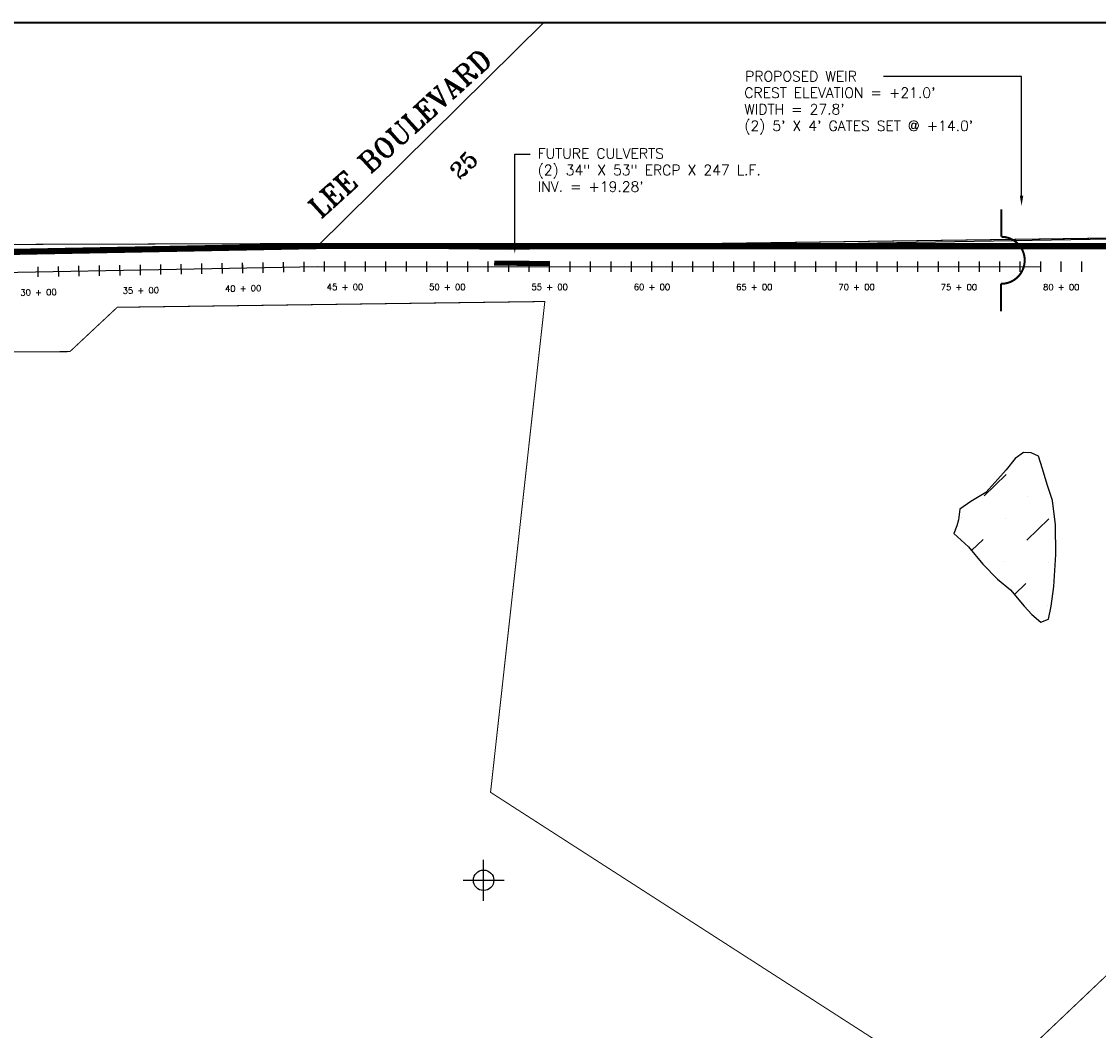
# Model space of a CAD drawing. Extents: x 231743 to 251780, y 817847 to 832595.
# Tile 4 of 5: x 238422 to 243685, y 827400 to 832333. Entities that reach past the tile are written whole.
import ezdxf
from ezdxf.enums import TextEntityAlignment as Align

# ---------------------------------------------------------------- set-up
doc = ezdxf.new("R2010")
doc.units = 0
doc.header["$LTSCALE"] = 800
doc.header["$PDMODE"] = 34
doc.header["$PDSIZE"] = 100
doc.linetypes.add('CENTER', pattern=[0])
doc.linetypes.add('DASHED', pattern=[0])
doc.layers.get('0').update_dxf_attribs({"linetype": 'CONTINUOUS'})
for name, color, linetype in [('BORDER', 1, 'CONTINUOUS'), ('HATCH', 3, 'CONTINUOUS'), ('MAJROADS', 9, 'CONTINUOUS'), ('PLAKES', 5, 'CONTINUOUS'), ('SEC', 2, 'CONTINUOUS'), ('STATIONS', 7, 'CONTINUOUS'), ('STRUCTEXT', 7, 'CONTINUOUS'), ('STRUCTTEXT', 7, 'CONTINUOUS'), ('STRUCTURES', 1, 'CONTINUOUS'), ('SUBBASINS', 6, 'DASHED'), ('SURVCENTER', 7, 'CENTER'), ('TEXT', 7, 'CONTINUOUS'), ('WL-PRESERVE', 14, 'CONTINUOUS'), ('WSHEDS', 11, 'CONTINUOUS')]:
    doc.layers.add(name, color=color, linetype=linetype)
doc.styles.get("Standard").update_dxf_attribs({"font": 'ROMANT'})

# ---------------------------------------------------------------- blocks, each defined once
blk = doc.blocks.new('*X')
at = {"color": 0}
for p, q in [((249450, 828900), (249450, 828900)), ((249600, 828900), (249750, 828900)), ((249900, 828900), (249900, 828900)), ((249370.7, 828750), (249450, 828750)), ((249600, 828750), (249600, 828750)), ((249750, 828750), (249750, 828750)), ((249450, 828600), (249450, 828600)), ((249600, 828600), (249750, 828600)), ((249372.5, 828450), (249450, 828450)), ((249600, 828450), (249600, 828450)), ((249450, 828300), (249450, 828300))]:
    blk.add_line(p, q, dxfattribs=at)
blk = doc.blocks.new('WEIR')
at = {"layer": 'STRUCTURES', "color": 0, "const_width": 20}
blk.add_lwpolyline([(0, 498), (0, 230, -1), (0, -230), (0, -498)], format="xyb", dxfattribs=at)
blk = doc.blocks.new('FCSTCK')
at = {"layer": 'SURVCENTER', "color": 0}
blk.add_line((0, -0.5), (0, 0.5), dxfattribs=at)
blk = doc.blocks.new('FCSTA')
at = {"color": 0}
blk.add_attdef('FCSTA', text='', height=1, dxfattribs=at).set_placement((0, 0), align=Align.MIDDLE)

msp = doc.modelspace()

# ---------------------------------------------------------------- linework, layer by layer
at = {"layer": 'BORDER', "color": 0, "const_width": 10}
msp.add_lwpolyline([(233192.2, 821867.8), (249942.2, 821867.8), (249942.2, 832327.8), (233192.2, 832327.8)], close=True, dxfattribs=at)
at = {"layer": 'MAJROADS', "color": 0}
for points in [[(240974.3, 832327.8), (239868, 831235.1)], [(249942.2, 831245.5), (245083.1, 831227), (243928.5, 831272.8), (240809.9, 831218.1), (239909.3, 831228.1), (237621.3, 831212.5), (237151.5, 831146.9), (236836.6, 831113.1), (236836.6, 831113.1), (236079.4, 830924)]]:
    msp.add_lwpolyline(points, dxfattribs=at)
at = {"layer": 'PLAKES', "color": 0}
msp.add_lwpolyline([(236624.6, 830935.3), (236854, 830994.9, -0.031678), (236854, 830994.9), (237627.5, 831092.1), (237627.5, 831092.1), (239868.9, 831135.1), (239868.9, 831135.1), (243403.1, 831134.3)], format="xyb", dxfattribs=at)
at = {"layer": 'SEC', "color": 0}
msp.add_point((240680.3, 828134.4), dxfattribs=at)
at = {"layer": 'STATIONS', "color": 0}
msp.add_line((243403.1, 831109.3), (243403.1, 831159.3), dxfattribs=at)
at = {"layer": 'STRUCTEXT', "color": 0, "const_width": 25}
msp.add_lwpolyline([(240731.9, 831151.9), (241002.3, 831149.5)], dxfattribs=at)
at = {"layer": 'STRUCTTEXT', "color": 0}
for p, q in [((243309.1, 832063.6), (242634.9, 832063.6)), ((243309.1, 831481.1), (243309.1, 832063.6)), ((240832.6, 831247.7), (240832.6, 831684.9)), ((240832.6, 831684.9), (240907.1, 831684.9))]:
    msp.add_line(p, q, dxfattribs=at)
for points in [[(243317.5, 831481.1), (243300.8, 831481.1), (243309.1, 831431.1)], [(240840.9, 831247.7), (240824.2, 831247.7), (240832.6, 831197.7)]]:
    msp.add_solid(points, dxfattribs=at)
at = {"layer": 'SUBBASINS', "color": 0, "linetype": 'DASHED', "const_width": 5}
for points in [[(236616, 830986.9), (236591.1, 831084.2), (236836.2, 831144.4), (237151.3, 831177), (237621.3, 831240.9), (239909.3, 831247.7), (240053.9, 831248.3), (240785.8, 831223), (240809.9, 831234.2), (243928.7, 831276.9), (245003.8, 831230.1), (245186.3, 831043.9), (245927.6, 830287.2), (245621.7, 829472.2)], [(236616, 830986.9), (236591.1, 831084.2), (236836.2, 831144.4), (237151.3, 831177), (237621.3, 831240.9), (239909.3, 831247.7), (240053.9, 831248.3), (240785.8, 831223), (240809.9, 831234.2), (243928.7, 831276.9), (245003.8, 831230.1), (245186.3, 831043.9), (248213.6, 827954), (247177.8, 826967.8)], [(245621.7, 829472.2), (243069.9, 827047.6), (240714.2, 828564.6), (240979.2, 830961.4), (240979.5, 830964), (238889.9, 830935.7), (238658.4, 830718.9), (237657.6, 830716), (237213.7, 830655.7), (236763.9, 830609.1)]]:
    msp.add_lwpolyline(points, dxfattribs=at)
at = {"layer": 'WL-PRESERVE', "color": 0}
msp.add_lwpolyline([(242979, 829830.3), (243049.4, 829765.2), (243120, 829679.2), (243190.9, 829606.2), (243255.6, 829554.7), (243322.1, 829475.3), (243359.4, 829434.6), (243403.4, 829396.1), (243441.6, 829411.2), (243454.3, 829474), (243466.9, 829570), (243477.2, 829727.3), (243474.9, 829872.2), (243459.7, 829991.8), (243435.1, 830069.3), (243411.7, 830145.4), (243392, 830207.2), (243356.5, 830224.9), (243319.5, 830225.2), (243277.2, 830196.3), (243233.4, 830141.8), (243194, 830094.8), (243134.9, 830030.2), (243062.1, 829986.9), (243008.3, 829949.4), (243000.8, 829896.1), (242992.3, 829867.1)], close=True, dxfattribs=at)
at = {"layer": 'WSHEDS', "color": 0, "const_width": 30}
msp.add_lwpolyline([(234299.6, 830072.7), (234726.5, 830307.8, -0.02324), (234734.9, 830311.9), (235466.8, 830630.3, 0.005025), (235468.7, 830631.1), (235999.1, 830874.7, -0.044147), (236015.7, 830880.6), (236828.9, 831091.7, -0.032241), (236841.5, 831094.1), (237615, 831191.3, -0.026482), (237625.6, 831192.1), (239867, 831235, -0.00484), (239869, 831235.1), (249942.2, 831232.9, -0.019398)], format="xyb", dxfattribs=at)

# ---------------------------------------------------------------- block references
at = {"layer": 'HATCH', "color": 0, "rotation": 44.03513588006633}
msp.add_blockref('*X', (639852.7, 60608.9), dxfattribs=at)
msp.add_blockref('*X', (639852.7, 60608.9), dxfattribs=at)
msp.add_blockref('*X', (639852.7, 60608.9), dxfattribs=at)
at = {"layer": 'STATIONS', "color": 0, "rotation": 1}
for p, xscale, yscale, zscale in [((239503.2, 831128), 50, 50, 50), ((239603.2, 831130), 50, 50, 50), ((239703.1, 831131.9), 50, 50, 50), ((239803.1, 831133.8), 50, 50, 50), ((238503.4, 831108.9), 50, 50, 50), ((238503.4, 831108.9), 30, 30, 30), ((238603.3, 831110.8), 50, 50, 50), ((238703.3, 831112.7), 50, 50, 50), ((238803.3, 831114.6), 50, 50, 50), ((238903.3, 831116.6), 50, 50, 50), ((239003.3, 831118.5), 50, 50, 50), ((239003.3, 831118.5), 30, 30, 30), ((239103.3, 831120.4), 50, 50, 50), ((239203.2, 831122.3), 50, 50, 50), ((239303.2, 831124.2), 50, 50, 50), ((239403.2, 831126.1), 50, 50, 50), ((239503.2, 831128), 30, 30, 30)]:
    msp.add_blockref('FCSTCK', p, dxfattribs=dict(at, xscale=xscale, yscale=yscale, zscale=zscale))
at = {"layer": 'STATIONS', "color": 0}
for p, xscale, yscale, zscale in [((239903.1, 831135), 50, 50, 50), ((240003.1, 831135), 50, 50, 50), ((240103.1, 831135), 50, 50, 50), ((240203.1, 831135), 50, 50, 50), ((240303.1, 831135), 50, 50, 50), ((240403.1, 831134.9), 50, 50, 50), ((240503.1, 831134.9), 50, 50, 50), ((240603.1, 831134.9), 50, 50, 50), ((240703.1, 831134.9), 50, 50, 50), ((240803.1, 831134.9), 50, 50, 50), ((240903.1, 831134.8), 50, 50, 50), ((241003.1, 831134.8), 50, 50, 50), ((241103.1, 831134.8), 50, 50, 50), ((241203.1, 831134.8), 50, 50, 50), ((241303.1, 831134.8), 50, 50, 50), ((241403.1, 831134.7), 50, 50, 50), ((241503.1, 831134.7), 50, 50, 50), ((241603.1, 831134.7), 50, 50, 50), ((241703.1, 831134.7), 50, 50, 50), ((241803.1, 831134.6), 50, 50, 50), ((241903.1, 831134.6), 50, 50, 50), ((242003.1, 831134.6), 50, 50, 50), ((242103.1, 831134.6), 50, 50, 50), ((242203.1, 831134.6), 50, 50, 50), ((242303.1, 831134.5), 50, 50, 50), ((242403.1, 831134.5), 50, 50, 50), ((242503.1, 831134.5), 50, 50, 50), ((242603.1, 831134.5), 50, 50, 50), ((242703.1, 831134.5), 50, 50, 50), ((242803.1, 831134.4), 50, 50, 50), ((242903.1, 831134.4), 50, 50, 50), ((243003.1, 831134.4), 50, 50, 50), ((243103.1, 831134.4), 50, 50, 50), ((243203.1, 831134.4), 50, 50, 50), ((243303.1, 831134.3), 50, 50, 50), ((243503.1, 831134.4), 50, 50, 50), ((243603.1, 831134.5), 50, 50, 50), ((240003.1, 831135), 30, 30, 30), ((240503.1, 831134.9), 30, 30, 30), ((241003.1, 831134.8), 30, 30, 30), ((241503.1, 831134.7), 30, 30, 30), ((242003.1, 831134.6), 30, 30, 30), ((242503.1, 831134.5), 30, 30, 30), ((243003.1, 831134.4), 30, 30, 30), ((243503.1, 831134.4), 30, 30, 30)]:
    msp.add_blockref('FCSTCK', p, dxfattribs=dict(at, xscale=xscale, yscale=yscale, zscale=zscale))
at = {"layer": 'STATIONS', "color": 0, "xscale": 30, "yscale": 30, "zscale": 30, "rotation": 1}
for p, values in [((239505.1, 831028.1), {'FCSTA': '40 + 00'}), ((238505.3, 831008.9), {'FCSTA': '30 + 00'}), ((239005.2, 831018.5), {'FCSTA': '35 + 00'})]:
    msp.add_blockref('FCSTA', p, dxfattribs=at).add_auto_attribs(values)
at = {"layer": 'STATIONS', "color": 0, "xscale": 30, "yscale": 30, "zscale": 30}
for p, values in [((240003.1, 831035), {'FCSTA': '45 + 00'}), ((240503.1, 831034.9), {'FCSTA': '50 + 00'}), ((241003.1, 831034.8), {'FCSTA': '55 + 00'}), ((241503.1, 831034.7), {'FCSTA': '60 + 00'}), ((242003.1, 831034.6), {'FCSTA': '65 + 00'}), ((242503.1, 831034.5), {'FCSTA': '70 + 00'}), ((243003.1, 831034.4), {'FCSTA': '75 + 00'}), ((243503.2, 831034.4), {'FCSTA': '80 + 00'})]:
    msp.add_blockref('FCSTA', p, dxfattribs=at).add_auto_attribs(values)
at = {"layer": 'STRUCTEXT', "color": 0, "xscale": 0.5, "yscale": 0.5, "zscale": 0.5, "rotation": 359.7133006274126}
msp.add_blockref('WEIR', (243209.6, 831165.5), dxfattribs=at)

# ---------------------------------------------------------------- texts
at = {"layer": 'STRUCTTEXT', "color": 0}
for s, p in [('PROPOSED WEIR', (241958.4, 832039.9)), ("CREST ELEVATION = +21.0'", (241954.2, 831959.8)), ("WIDTH = 27.8'", (241954.2, 831878.8)), ("(2) 5' X 4' GATES SET @ +14.0'", (241954.2, 831797.9)), ('FUTURE CULVERTS', (240944.2, 831662.5)), ('(2) 34" X 53" ERCP X 247 L.F.', (240944.2, 831581.5)), ("INV. = +19.28'", (240944.2, 831500.6))]:
    msp.add_text(s, height=50, dxfattribs=at).set_placement(p)
at = {"layer": 'TEXT', "color": 0}
msp.add_text('LEE BOULEVARD', height=100, rotation=42.2358, dxfattribs=at).set_placement((240306.4, 831749.5), align=Align.CENTER)
msp.add_text('25', height=80, rotation=45, dxfattribs=at).set_placement((240563.2, 831554.5))

doc.saveas('drawing.dxf')
